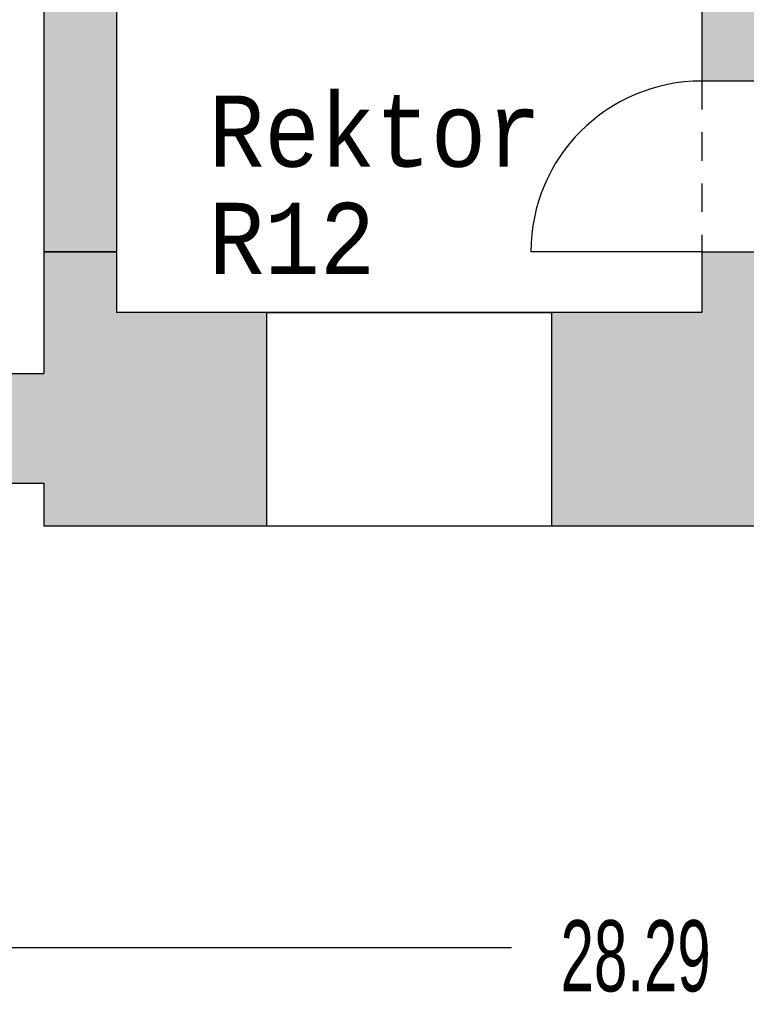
# Model space of a CAD drawing. Header units: metres. Extents: x -10.5 to 20.8, y -9 to 19.2.
# Tile 12 of 19: x -0.5 to 4.6, y -9 to -2.1. Entities that reach past the tile are written whole.
import ezdxf

# ---------------------------------------------------------------- set-up
doc = ezdxf.new("R2010")
doc.units = ezdxf.units.M
doc.header["$PDMODE"] = 65
doc.linetypes.add('AUSGEZOGEN', pattern=[0])
doc.linetypes.add('LINIE_2', pattern=[0.36, 0.2, -0.16])
for name, color, linetype, lineweight in [('XR$1$STANDARD', 7, 'Continuous', 25), ('XR$2$STANDARD', 7, 'Continuous', 25), ('XR$3$STANDARD', 7, 'Continuous', 25)]:
    doc.layers.add(name, color=color, linetype=linetype, lineweight=lineweight)
doc.styles.add('LUCIDACONSOLE', font='LUCON.TTF')
doc.dimstyles.new('_DIMSTYLE_3', dxfattribs={"dimtxt": 0.5, "dimasz": 0.8, "dimexe": 0, "dimexo": 0, "dimgap": 0.25, "dimtad": 0, "dimrnd": 0.01, "dimzin": 4, "dimdsep": 46, "dimtxsty": 'Standard', "dimblk1": 'ALL_ML_STRICH', "dimblk2": 'ALL_ML_STRICH', "dimsah": 1, "dimcen": 0, "dimadec": 0, "dimazin": 0, "dimtfac": 1, "dimtdec": 0, "dimtix": 1, "dimtmove": 2, "dimatfit": 3, "dimfxl": 1, "dimtzin": 0, "dimlwd": 0, "dimlwe": 25, "dimarcsym": 0})

# ---------------------------------------------------------------- blocks, each defined once
blk = doc.blocks.new('ALL_ML_STRICH')
at = {"color": 0, "linetype": 'ByBlock', "lineweight": -2}
for p, q in [((0, -0.5), (0, 0.5)), ((-0.3, -0.3), (0.3, 0.3)), ((-1, 0), (0.5, 0))]:
    blk.add_line(p, q, dxfattribs=at)
blk = doc.blocks.new('*D5')
at = {"layer": 'DEFPOINTS', "color": 0, "linetype": 'AUSGEZOGEN', "lineweight": 25}
for p in [(-10.1335, -5.3314), (18.1565, -5.3314), (-10.1335, -8.593)]:
    blk.add_point(p, dxfattribs=at)
at = {"layer": 'XR$3$STANDARD', "color": 0, "linetype": 'AUSGEZOGEN', "lineweight": -2}
for p, q in [((-10.1335, -6.6112), (-10.1335, -8.593)), ((18.1565, -6.6112), (18.1565, -8.593)), ((-10.1335, -8.593), (2.9712, -8.593)), ((4.7128, -8.593), (18.1565, -8.593))]:
    blk.add_line(p, q, dxfattribs=at)
at = {"layer": 'XR$3$STANDARD', "color": 0, "linetype": 'AUSGEZOGEN', "lineweight": 25, "xscale": 0.8, "yscale": 0.8, "zscale": 0.8, "rotation": 180}
blk.add_blockref('ALL_ML_STRICH', (-10.1335, -8.593), dxfattribs=at)
at = {"layer": 'XR$3$STANDARD', "color": 0, "linetype": 'AUSGEZOGEN', "lineweight": 25, "xscale": 0.8, "yscale": 0.8, "zscale": 0.8}
blk.add_blockref('ALL_ML_STRICH', (18.1565, -8.593), dxfattribs=at)
at = {"layer": 'XR$3$STANDARD', "color": 0, "linetype": 'AUSGEZOGEN', "lineweight": 25, "insert": (3.842, -8.6555), "char_height": 0.5, "width": 1.566176, "attachment_point": 5}
blk.add_mtext('\\W0.63;\\A1;{28.29\\H0.330000;\\S^ ;}', dxfattribs=at)

msp = doc.modelspace()

# ---------------------------------------------------------------- hatches: boundary and pattern name
at = {"layer": 'XR$2$STANDARD', "linetype": 'LINIE_2', "lineweight": 25}
for points in [[(-0.3135, 2.3186), (-7.8012, 2.3186), (-7.8012, 1.8086), (-0.3135, 1.8086), (-0.3135, -3.7053), (0.1965, -3.7053), (0.1965, 2.4436), (-0.3135, 2.4436)], [(-0.3135, -5.6314), (1.2515, -5.6314), (1.2515, -4.1314), (0.1965, -4.1314), (0.1965, -3.7053), (-0.3135, -3.7053), (-0.3135, -4.5614), (-1.2685, -4.5614), (-1.2685, -5.3314), (-0.3135, -5.3314)]]:
    msp.add_hatch(color=0, dxfattribs=at).paths.add_polyline_path(points)
at = {"layer": 'XR$2$STANDARD', "linetype": 'AUSGEZOGEN', "lineweight": 25}
for points in [[(4.3065, -2.5053), (4.8165, -2.5053), (4.8165, 1.8086), (6.29, 1.8087), (6.29, 2.3187), (4.8165, 2.3186), (4.8165, 2.4436), (4.3065, 2.4436)], [(4.3065, -4.1314), (3.2515, -4.1314), (3.2515, -5.6314), (4.8165, -5.6314), (4.8165, -5.3314), (5.8215, -5.3314), (5.8215, -4.5614), (4.8165, -4.5614), (4.8165, -3.7053), (4.3065, -3.7053)]]:
    msp.add_hatch(color=0, dxfattribs=at).paths.add_polyline_path(points)

# ---------------------------------------------------------------- linework, layer by layer
at = {"layer": 'XR$1$STANDARD', "color": 0, "linetype": 'AUSGEZOGEN', "lineweight": 25}
for p, q in [((0.1965, 2.4436), (0.1965, -3.7053)), ((4.3065, 2.4436), (4.3065, -2.5053)), ((-0.3135, 1.8086), (-0.3135, -3.7053)), ((4.8165, -2.5053), (4.3065, -2.5053)), ((-0.3135, -3.7053), (0.1965, -3.7053)), ((-0.3135, -3.7053), (-0.3135, -4.5614)), ((0.1965, -3.7053), (-0.3135, -3.7053)), ((0.1965, -3.7053), (0.1965, -4.1314)), ((4.3065, -3.7053), (4.8165, -3.7053)), ((4.3065, -3.7053), (4.3065, -4.1314)), ((4.3065, -4.1314), (0.1965, -4.1314)), ((1.2515, -4.1314), (3.2515, -4.1314)), ((1.2515, -5.6314), (1.2515, -4.1314)), ((3.2515, -4.1314), (3.2515, -5.6314)), ((-9.6235, -4.5614), (-0.3135, -4.5614)), ((-10.1335, -5.3314), (-0.3135, -5.3314)), ((-0.3135, -5.3314), (-0.3135, -5.6314)), ((-0.3135, -5.6314), (4.8165, -5.6314))]:
    msp.add_line(p, q, dxfattribs=at)
for points in [[(-0.3135, -3.7053), (-0.3135, -3.7053)], [(0.1965, -3.7053), (0.1965, -3.7053)]]:
    msp.add_lwpolyline(points, close=True, dxfattribs=at)
at = {"layer": 'XR$1$STANDARD', "color": 0, "linetype": 'LINIE_2', "lineweight": 25}
for points in [[(-0.3135, -3.7053), (-0.3135, -3.7053)], [(0.1965, -3.7053), (0.1965, -3.7053)]]:
    msp.add_lwpolyline(points, close=True, dxfattribs=at)
at = {"layer": 'XR$2$STANDARD', "color": 0, "linetype": 'LINIE_2', "lineweight": 25}
msp.add_line((4.3065, -2.5053), (4.3065, -3.7053), dxfattribs=at)
at = {"layer": 'XR$2$STANDARD', "color": 0, "linetype": 'AUSGEZOGEN', "lineweight": 25}
msp.add_line((4.3065, -3.7053), (3.1065, -3.7053), dxfattribs=at)
msp.add_arc((4.3065, -3.7053), 1.2, 90, 180, dxfattribs=at)

# ---------------------------------------------------------------- texts
at = {"layer": 'XR$2$STANDARD', "color": 0, "linetype": 'AUSGEZOGEN', "lineweight": 25, "insert": (0.8443, -2.6081), "char_height": 0.5, "width": 2.909142, "attachment_point": 1, "line_spacing_factor": 0.903614, "style": 'LUCIDACONSOLE'}
msp.add_mtext('{\\fLucida Console|i0|b0;\\H0.500000;\\W0.920000;\\C7;Rektor}\\P{\\fLucida Console|i0|b0;\\H0.500000;\\W0.920000;\\C7;R12}\\P', dxfattribs=at)

# ---------------------------------------------------------------- dimensions: what is measured, and where the dimension line sits
at = {"layer": 'XR$3$STANDARD', "color": 0, "linetype": 'AUSGEZOGEN', "lineweight": 25}
dim = msp.add_linear_dim(base=(18.1565, -8.593), p1=(-10.1335, -6.6112), p2=(18.1565, -6.6112), dimstyle='_DIMSTYLE_3', override={"dimpost": '<>', "dimclrd": 0, "dimclre": 0, "dimclrt": 0, "dimlwd": 0, "dimlwe": 25}, dxfattribs=at)
dim.commit()
dim.dimension.update_dxf_attribs({"geometry": '*D5', "text_midpoint": (3.842, -8.6555)})

doc.saveas('drawing.dxf')
